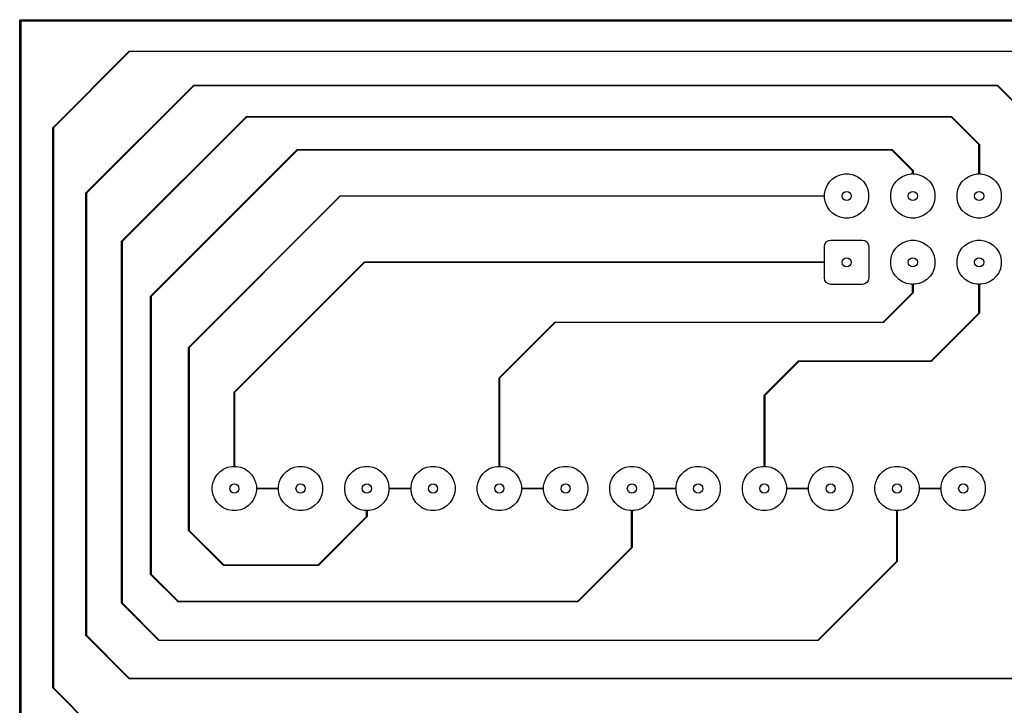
# Model space of a CAD drawing. Extents: x 122.6 to 194.2, y -146.1 to -73.8.
# Tile 10 of 11: x 122.6 to 160.3, y -100 to -73.8. Entities that reach past the tile are written whole.
import ezdxf

# ---------------------------------------------------------------- set-up
doc = ezdxf.new("R2010")
doc.units = 0
doc.layers.add('BLACK', color=7, linetype='CONTINUOUS')

msp = doc.modelspace()

# ---------------------------------------------------------------- linework, layer by layer
at = {"layer": 'BLACK', "linetype": 'CONTINUOUS'}
for p, q in [((122.58, -73.78), (122.581903, -73.770433)), ((122.58, -146.1), (122.58, -73.78)), ((122.581903, -73.770433), (122.595433, -73.756903)), ((122.595433, -73.756903), (122.605, -73.755)), ((122.605, -73.755), (194.155, -73.755)), ((122.63, -73.805), (122.63, -146.075)), ((194.13, -73.805), (122.63, -73.805)), ((123.857929, -77.882929), (126.777929, -74.962929)), ((126.789142, -74.98), (123.875, -77.894142)), ((126.777929, -74.962929), (126.781173, -74.960761)), ((126.781173, -74.960761), (126.785, -74.96)), ((126.785, -74.96), (160.745, -74.96)), ((160.740858, -74.98), (126.789142, -74.98)), ((125.117929, -80.392929), (129.237929, -76.272929)), ((129.249142, -76.29), (125.135, -80.404142)), ((129.237929, -76.272929), (129.241173, -76.270761)), ((129.241173, -76.270761), (129.245, -76.27)), ((129.245, -76.27), (160.065, -76.27)), ((160.060858, -76.29), (129.249142, -76.29)), ((161.885, -78.114142), (160.060858, -76.29)), ((160.065, -76.27), (160.068827, -76.270761)), ((160.068827, -76.270761), (160.072071, -76.272929)), ((160.072071, -76.272929), (161.902071, -78.102929)), ((126.487929, -82.242929), (131.257929, -77.472929)), ((131.269142, -77.49), (126.505, -82.254142)), ((131.257929, -77.472929), (131.261173, -77.470761)), ((131.261173, -77.470761), (131.265, -77.47)), ((131.265, -77.47), (158.305, -77.47)), ((158.300858, -77.49), (131.269142, -77.49)), ((159.345, -78.534142), (158.300858, -77.49)), ((158.305, -77.47), (158.308827, -77.470761)), ((158.308827, -77.470761), (158.312071, -77.472929)), ((158.312071, -77.472929), (159.362071, -78.522929)), ((123.855, -77.89), (123.855761, -77.886173)), ((123.855, -99.37), (123.855, -77.89)), ((123.855761, -77.886173), (123.857929, -77.882929)), ((123.875, -77.894142), (123.875, -99.365858)), ((127.597929, -84.352929), (133.217929, -78.732929)), ((133.229142, -78.75), (127.615, -84.364142)), ((133.217929, -78.732929), (133.221173, -78.730761)), ((133.221173, -78.730761), (133.225, -78.73)), ((133.225, -78.73), (156.015, -78.73)), ((156.010858, -78.75), (133.229142, -78.75)), ((156.805, -79.544142), (156.010858, -78.75)), ((156.015, -78.73), (156.018827, -78.730761)), ((156.018827, -78.730761), (156.022071, -78.732929)), ((156.022071, -78.732929), (156.822071, -79.532929)), ((159.345, -79.664093), (159.345, -78.534142)), ((159.362071, -78.522929), (159.364239, -78.526173)), ((159.364239, -78.526173), (159.365, -78.53)), ((159.365, -78.53), (159.365, -79.664093)), ((156.805, -79.664093), (156.805, -79.544142)), ((156.822071, -79.532929), (156.824239, -79.536173)), ((156.824239, -79.536173), (156.825, -79.54)), ((156.825, -79.54), (156.825, -79.664093)), ((153.525367, -80.109313), (153.617941, -79.970766)), ((153.617941, -79.970766), (153.735766, -79.852941)), ((153.735766, -79.852941), (153.874313, -79.760367)), ((153.874313, -79.760367), (154.028258, -79.696601)), ((154.028258, -79.696601), (154.191685, -79.664093)), ((154.191685, -79.664093), (154.358315, -79.664093)), ((154.358315, -79.664093), (154.521742, -79.696601)), ((154.521742, -79.696601), (154.675687, -79.760367)), ((154.675687, -79.760367), (154.814234, -79.852941)), ((154.814234, -79.852941), (154.932059, -79.970766)), ((154.932059, -79.970766), (155.024633, -80.109313)), ((156.065367, -80.109313), (156.157941, -79.970766)), ((156.157941, -79.970766), (156.275766, -79.852941)), ((156.275766, -79.852941), (156.414313, -79.760367)), ((156.414313, -79.760367), (156.568258, -79.696601)), ((156.568258, -79.696601), (156.731685, -79.664093)), ((156.731685, -79.664093), (156.805, -79.664093)), ((156.825, -79.664093), (156.898315, -79.664093)), ((156.898315, -79.664093), (157.061742, -79.696601)), ((157.061742, -79.696601), (157.215687, -79.760367)), ((157.215687, -79.760367), (157.354234, -79.852941)), ((157.354234, -79.852941), (157.472059, -79.970766)), ((157.472059, -79.970766), (157.564633, -80.109313)), ((158.605367, -80.109313), (158.697941, -79.970766)), ((158.697941, -79.970766), (158.815766, -79.852941)), ((158.815766, -79.852941), (158.954313, -79.760367)), ((158.954313, -79.760367), (159.108258, -79.696601)), ((159.108258, -79.696601), (159.271685, -79.664093)), ((159.271685, -79.664093), (159.345, -79.664093)), ((159.365, -79.664093), (159.438315, -79.664093)), ((159.438315, -79.664093), (159.601742, -79.696601)), ((159.601742, -79.696601), (159.755687, -79.760367)), ((159.755687, -79.760367), (159.894234, -79.852941)), ((159.894234, -79.852941), (160.012059, -79.970766)), ((160.012059, -79.970766), (160.104633, -80.109313)), ((153.429093, -80.426685), (153.461601, -80.263258)), ((153.461601, -80.263258), (153.525367, -80.109313)), ((155.024633, -80.109313), (155.088399, -80.263258)), ((155.088399, -80.263258), (155.120907, -80.426685)), ((155.969093, -80.426685), (156.001601, -80.263258)), ((156.001601, -80.263258), (156.065367, -80.109313)), ((157.564633, -80.109313), (157.628399, -80.263258)), ((157.628399, -80.263258), (157.660907, -80.426685)), ((158.509093, -80.426685), (158.541601, -80.263258)), ((158.541601, -80.263258), (158.605367, -80.109313)), ((160.104633, -80.109313), (160.168399, -80.263258)), ((160.168399, -80.263258), (160.200907, -80.426685)), ((125.115, -80.4), (125.115761, -80.396173)), ((125.115, -97.35), (125.115, -80.4)), ((125.115761, -80.396173), (125.117929, -80.392929)), ((125.135, -80.404142), (125.135, -97.345858)), ((129.057929, -86.302929), (134.857929, -80.502929)), ((134.869142, -80.52), (129.075, -86.314142)), ((134.857929, -80.502929), (134.861173, -80.500761)), ((134.861173, -80.500761), (134.865, -80.5)), ((134.865, -80.5), (153.429093, -80.5)), ((153.429093, -80.52), (134.869142, -80.52)), ((153.429093, -80.5), (153.429093, -80.426685)), ((153.429093, -80.593315), (153.429093, -80.52)), ((153.461601, -80.756742), (153.429093, -80.593315)), ((153.525367, -80.910687), (153.461601, -80.756742)), ((155.088399, -80.756742), (155.024633, -80.910687)), ((155.120907, -80.593315), (155.088399, -80.756742)), ((155.120907, -80.426685), (155.120907, -80.593315)), ((155.969093, -80.593315), (155.969093, -80.426685)), ((156.001601, -80.756742), (155.969093, -80.593315)), ((156.065367, -80.910687), (156.001601, -80.756742)), ((157.628399, -80.756742), (157.564633, -80.910687)), ((157.660907, -80.593315), (157.628399, -80.756742)), ((157.660907, -80.426685), (157.660907, -80.593315)), ((158.509093, -80.593315), (158.509093, -80.426685)), ((158.541601, -80.756742), (158.509093, -80.593315)), ((158.605367, -80.910687), (158.541601, -80.756742)), ((160.168399, -80.756742), (160.104633, -80.910687)), ((160.200907, -80.593315), (160.168399, -80.756742)), ((160.200907, -80.426685), (160.200907, -80.593315)), ((153.617941, -81.049234), (153.525367, -80.910687)), ((153.735766, -81.167059), (153.617941, -81.049234)), ((154.932059, -81.049234), (154.814234, -81.167059)), ((155.024633, -80.910687), (154.932059, -81.049234)), ((156.157941, -81.049234), (156.065367, -80.910687)), ((156.275766, -81.167059), (156.157941, -81.049234)), ((157.472059, -81.049234), (157.354234, -81.167059)), ((157.564633, -80.910687), (157.472059, -81.049234)), ((158.697941, -81.049234), (158.605367, -80.910687)), ((158.815766, -81.167059), (158.697941, -81.049234)), ((160.012059, -81.049234), (159.894234, -81.167059)), ((160.104633, -80.910687), (160.012059, -81.049234)), ((153.874313, -81.259633), (153.735766, -81.167059)), ((154.028258, -81.323399), (153.874313, -81.259633)), ((154.191685, -81.355907), (154.028258, -81.323399)), ((154.358315, -81.355907), (154.191685, -81.355907)), ((154.521742, -81.323399), (154.358315, -81.355907)), ((154.675687, -81.259633), (154.521742, -81.323399)), ((154.814234, -81.167059), (154.675687, -81.259633)), ((156.414313, -81.259633), (156.275766, -81.167059)), ((156.568258, -81.323399), (156.414313, -81.259633)), ((156.731685, -81.355907), (156.568258, -81.323399)), ((156.898315, -81.355907), (156.731685, -81.355907)), ((157.061742, -81.323399), (156.898315, -81.355907)), ((157.215687, -81.259633), (157.061742, -81.323399)), ((157.354234, -81.167059), (157.215687, -81.259633)), ((158.954313, -81.259633), (158.815766, -81.167059)), ((159.108258, -81.323399), (158.954313, -81.259633)), ((159.271685, -81.355907), (159.108258, -81.323399)), ((159.438315, -81.355907), (159.271685, -81.355907)), ((159.601742, -81.323399), (159.438315, -81.355907)), ((159.755687, -81.259633), (159.601742, -81.323399)), ((159.894234, -81.167059), (159.755687, -81.259633)), ((126.485, -82.25), (126.485761, -82.246173)), ((126.485, -96.11), (126.485, -82.25)), ((126.485761, -82.246173), (126.487929, -82.242929)), ((126.505, -82.254142), (126.505, -96.105858)), ((153.498223, -82.273223), (153.579329, -82.21903)), ((153.579329, -82.21903), (153.675, -82.2)), ((153.675, -82.2), (154.875, -82.2)), ((154.875, -82.2), (154.970671, -82.21903)), ((154.970671, -82.21903), (155.051777, -82.273223)), ((156.414313, -82.300367), (156.568258, -82.236601)), ((156.568258, -82.236601), (156.731685, -82.204093)), ((156.731685, -82.204093), (156.898315, -82.204093)), ((156.898315, -82.204093), (157.061742, -82.236601)), ((157.061742, -82.236601), (157.215687, -82.300367)), ((158.954313, -82.300367), (159.108258, -82.236601)), ((159.108258, -82.236601), (159.271685, -82.204093)), ((159.271685, -82.204093), (159.438315, -82.204093)), ((159.438315, -82.204093), (159.601742, -82.236601)), ((159.601742, -82.236601), (159.755687, -82.300367)), ((153.425, -82.45), (153.44403, -82.354329)), ((153.425, -83.04), (153.425, -82.45)), ((153.44403, -82.354329), (153.498223, -82.273223)), ((155.051777, -82.273223), (155.10597, -82.354329)), ((155.10597, -82.354329), (155.125, -82.45)), ((155.125, -82.45), (155.125, -83.65)), ((156.001601, -82.803258), (156.065367, -82.649313)), ((156.065367, -82.649313), (156.157941, -82.510766)), ((156.157941, -82.510766), (156.275766, -82.392941)), ((156.275766, -82.392941), (156.414313, -82.300367)), ((157.215687, -82.300367), (157.354234, -82.392941)), ((157.354234, -82.392941), (157.472059, -82.510766)), ((157.472059, -82.510766), (157.564633, -82.649313)), ((157.564633, -82.649313), (157.628399, -82.803258)), ((158.541601, -82.803258), (158.605367, -82.649313)), ((158.605367, -82.649313), (158.697941, -82.510766)), ((158.697941, -82.510766), (158.815766, -82.392941)), ((158.815766, -82.392941), (158.954313, -82.300367)), ((159.755687, -82.300367), (159.894234, -82.392941)), ((159.894234, -82.392941), (160.012059, -82.510766)), ((160.012059, -82.510766), (160.104633, -82.649313)), ((160.104633, -82.649313), (160.168399, -82.803258)), ((155.969093, -82.966685), (156.001601, -82.803258)), ((155.969093, -83.133315), (155.969093, -82.966685)), ((157.628399, -82.803258), (157.660907, -82.966685)), ((157.660907, -82.966685), (157.660907, -83.133315)), ((158.509093, -82.966685), (158.541601, -82.803258)), ((158.509093, -83.133315), (158.509093, -82.966685)), ((160.168399, -82.803258), (160.200907, -82.966685)), ((160.200907, -82.966685), (160.200907, -83.133315)), ((130.797929, -88.032929), (135.787929, -83.042929)), ((135.799142, -83.06), (130.815, -88.044142)), ((135.787929, -83.042929), (135.791173, -83.040761)), ((135.791173, -83.040761), (135.795, -83.04)), ((135.795, -83.04), (153.425, -83.04)), ((153.425, -83.06), (135.799142, -83.06)), ((153.425, -83.65), (153.425, -83.06)), ((156.001601, -83.296742), (155.969093, -83.133315)), ((156.065367, -83.450687), (156.001601, -83.296742)), ((157.628399, -83.296742), (157.564633, -83.450687)), ((157.660907, -83.133315), (157.628399, -83.296742)), ((158.541601, -83.296742), (158.509093, -83.133315)), ((158.605367, -83.450687), (158.541601, -83.296742)), ((160.168399, -83.296742), (160.104633, -83.450687)), ((160.200907, -83.133315), (160.168399, -83.296742)), ((153.44403, -83.745671), (153.425, -83.65)), ((153.498223, -83.826777), (153.44403, -83.745671)), ((155.10597, -83.745671), (155.051777, -83.826777)), ((155.125, -83.65), (155.10597, -83.745671)), ((156.157941, -83.589234), (156.065367, -83.450687)), ((156.275766, -83.707059), (156.157941, -83.589234)), ((156.414313, -83.799633), (156.275766, -83.707059)), ((157.354234, -83.707059), (157.215687, -83.799633)), ((157.472059, -83.589234), (157.354234, -83.707059)), ((157.564633, -83.450687), (157.472059, -83.589234)), ((158.697941, -83.589234), (158.605367, -83.450687)), ((158.815766, -83.707059), (158.697941, -83.589234)), ((158.954313, -83.799633), (158.815766, -83.707059)), ((159.894234, -83.707059), (159.755687, -83.799633)), ((160.012059, -83.589234), (159.894234, -83.707059)), ((160.104633, -83.450687), (160.012059, -83.589234)), ((153.579329, -83.88097), (153.498223, -83.826777)), ((153.675, -83.9), (153.579329, -83.88097)), ((154.875, -83.9), (153.675, -83.9)), ((154.970671, -83.88097), (154.875, -83.9)), ((155.051777, -83.826777), (154.970671, -83.88097)), ((156.568258, -83.863399), (156.414313, -83.799633)), ((156.731685, -83.895907), (156.568258, -83.863399)), ((156.805, -83.895907), (156.731685, -83.895907)), ((156.805, -84.215858), (156.805, -83.895907)), ((156.898315, -83.895907), (156.825, -83.895907)), ((156.825, -83.895907), (156.825, -84.22)), ((157.061742, -83.863399), (156.898315, -83.895907)), ((157.215687, -83.799633), (157.061742, -83.863399)), ((159.108258, -83.863399), (158.954313, -83.799633)), ((159.271685, -83.895907), (159.108258, -83.863399)), ((159.345, -83.895907), (159.271685, -83.895907)), ((159.345, -85.005858), (159.345, -83.895907)), ((159.438315, -83.895907), (159.365, -83.895907)), ((159.365, -83.895907), (159.365, -85.01)), ((159.601742, -83.863399), (159.438315, -83.895907)), ((159.755687, -83.799633), (159.601742, -83.863399)), ((127.595, -84.36), (127.595761, -84.356173)), ((127.595, -95.01), (127.595, -84.36)), ((127.595761, -84.356173), (127.597929, -84.352929)), ((127.615, -84.364142), (127.615, -95.005858)), ((155.680858, -85.34), (156.805, -84.215858)), ((156.822071, -84.227071), (155.692071, -85.357071)), ((156.824239, -84.223827), (156.822071, -84.227071)), ((156.825, -84.22), (156.824239, -84.223827)), ((157.520858, -86.83), (159.345, -85.005858)), ((159.362071, -85.017071), (157.532071, -86.847071)), ((159.364239, -85.013827), (159.362071, -85.017071)), ((159.365, -85.01), (159.364239, -85.013827)), ((140.957929, -87.482929), (143.097929, -85.342929)), ((143.109142, -85.36), (140.975, -87.494142)), ((143.097929, -85.342929), (143.101173, -85.340761)), ((143.101173, -85.340761), (143.105, -85.34)), ((143.105, -85.34), (155.680858, -85.34)), ((155.685, -85.36), (143.109142, -85.36)), ((155.688827, -85.359239), (155.685, -85.36)), ((155.692071, -85.357071), (155.688827, -85.359239)), ((129.055, -86.31), (129.055761, -86.306173)), ((129.055, -93.33), (129.055, -86.31)), ((129.055761, -86.306173), (129.057929, -86.302929)), ((129.075, -86.314142), (129.075, -93.325858)), ((151.117929, -88.142929), (152.427929, -86.832929)), ((152.439142, -86.85), (151.135, -88.154142)), ((152.427929, -86.832929), (152.431173, -86.830761)), ((152.431173, -86.830761), (152.435, -86.83)), ((152.435, -86.83), (157.520858, -86.83)), ((157.525, -86.85), (152.439142, -86.85)), ((157.528827, -86.849239), (157.525, -86.85)), ((157.532071, -86.847071), (157.528827, -86.849239)), ((140.955, -87.49), (140.955761, -87.486173)), ((140.955, -90.874093), (140.955, -87.49)), ((140.955761, -87.486173), (140.957929, -87.482929)), ((140.975, -87.494142), (140.975, -90.874093)), ((130.795, -88.04), (130.795761, -88.036173)), ((130.795, -90.874093), (130.795, -88.04)), ((130.795761, -88.036173), (130.797929, -88.032929)), ((130.815, -88.044142), (130.815, -90.874093)), ((151.115, -88.15), (151.115761, -88.146173)), ((151.115, -90.874093), (151.115, -88.15)), ((151.115761, -88.146173), (151.117929, -88.142929)), ((151.135, -88.154142), (151.135, -90.874093)), ((130.404313, -90.970367), (130.558258, -90.906601)), ((130.558258, -90.906601), (130.721685, -90.874093)), ((130.721685, -90.874093), (130.795, -90.874093)), ((130.815, -90.874093), (130.888315, -90.874093)), ((130.888315, -90.874093), (131.051742, -90.906601)), ((131.051742, -90.906601), (131.205687, -90.970367)), ((132.944313, -90.970367), (133.098258, -90.906601)), ((133.098258, -90.906601), (133.261685, -90.874093)), ((133.261685, -90.874093), (133.428315, -90.874093)), ((133.428315, -90.874093), (133.591742, -90.906601)), ((133.591742, -90.906601), (133.745687, -90.970367)), ((135.484313, -90.970367), (135.638258, -90.906601)), ((135.638258, -90.906601), (135.801685, -90.874093)), ((135.801685, -90.874093), (135.968315, -90.874093)), ((135.968315, -90.874093), (136.131742, -90.906601)), ((136.131742, -90.906601), (136.285687, -90.970367)), ((138.024313, -90.970367), (138.178258, -90.906601)), ((138.178258, -90.906601), (138.341685, -90.874093)), ((138.341685, -90.874093), (138.508315, -90.874093)), ((138.508315, -90.874093), (138.671742, -90.906601)), ((138.671742, -90.906601), (138.825687, -90.970367)), ((140.564313, -90.970367), (140.718258, -90.906601)), ((140.718258, -90.906601), (140.881685, -90.874093)), ((140.881685, -90.874093), (140.955, -90.874093)), ((140.975, -90.874093), (141.048315, -90.874093)), ((141.048315, -90.874093), (141.211742, -90.906601)), ((141.211742, -90.906601), (141.365687, -90.970367)), ((143.104313, -90.970367), (143.258258, -90.906601)), ((143.258258, -90.906601), (143.421685, -90.874093)), ((143.421685, -90.874093), (143.588315, -90.874093)), ((143.588315, -90.874093), (143.751742, -90.906601)), ((143.751742, -90.906601), (143.905687, -90.970367)), ((145.644313, -90.970367), (145.798258, -90.906601)), ((145.798258, -90.906601), (145.961685, -90.874093)), ((145.961685, -90.874093), (146.128315, -90.874093)), ((146.128315, -90.874093), (146.291742, -90.906601)), ((146.291742, -90.906601), (146.445687, -90.970367)), ((148.184313, -90.970367), (148.338258, -90.906601)), ((148.338258, -90.906601), (148.501685, -90.874093)), ((148.501685, -90.874093), (148.668315, -90.874093)), ((148.668315, -90.874093), (148.831742, -90.906601)), ((148.831742, -90.906601), (148.985687, -90.970367)), ((150.724313, -90.970367), (150.878258, -90.906601)), ((150.878258, -90.906601), (151.041685, -90.874093)), ((151.041685, -90.874093), (151.115, -90.874093)), ((151.135, -90.874093), (151.208315, -90.874093)), ((151.208315, -90.874093), (151.371742, -90.906601)), ((151.371742, -90.906601), (151.525687, -90.970367)), ((153.264313, -90.970367), (153.418258, -90.906601)), ((153.418258, -90.906601), (153.581685, -90.874093)), ((153.581685, -90.874093), (153.748315, -90.874093)), ((153.748315, -90.874093), (153.911742, -90.906601)), ((153.911742, -90.906601), (154.065687, -90.970367)), ((155.804313, -90.970367), (155.958258, -90.906601)), ((155.958258, -90.906601), (156.121685, -90.874093)), ((156.121685, -90.874093), (156.288315, -90.874093)), ((156.288315, -90.874093), (156.451742, -90.906601)), ((156.451742, -90.906601), (156.605687, -90.970367)), ((158.344313, -90.970367), (158.498258, -90.906601)), ((158.498258, -90.906601), (158.661685, -90.874093)), ((158.661685, -90.874093), (158.828315, -90.874093)), ((158.828315, -90.874093), (158.991742, -90.906601)), ((158.991742, -90.906601), (159.145687, -90.970367)), ((129.991601, -91.473258), (130.055367, -91.319313)), ((130.055367, -91.319313), (130.147941, -91.180766)), ((130.147941, -91.180766), (130.265766, -91.062941)), ((130.265766, -91.062941), (130.404313, -90.970367)), ((131.205687, -90.970367), (131.344234, -91.062941)), ((131.344234, -91.062941), (131.462059, -91.180766)), ((131.462059, -91.180766), (131.554633, -91.319313)), ((131.554633, -91.319313), (131.618399, -91.473258)), ((132.531601, -91.473258), (132.595367, -91.319313)), ((132.595367, -91.319313), (132.687941, -91.180766)), ((132.687941, -91.180766), (132.805766, -91.062941)), ((132.805766, -91.062941), (132.944313, -90.970367)), ((133.745687, -90.970367), (133.884234, -91.062941)), ((133.884234, -91.062941), (134.002059, -91.180766)), ((134.002059, -91.180766), (134.094633, -91.319313)), ((134.094633, -91.319313), (134.158399, -91.473258)), ((135.071601, -91.473258), (135.135367, -91.319313)), ((135.135367, -91.319313), (135.227941, -91.180766)), ((135.227941, -91.180766), (135.345766, -91.062941)), ((135.345766, -91.062941), (135.484313, -90.970367)), ((136.285687, -90.970367), (136.424234, -91.062941)), ((136.424234, -91.062941), (136.542059, -91.180766)), ((136.542059, -91.180766), (136.634633, -91.319313)), ((136.634633, -91.319313), (136.698399, -91.473258)), ((137.611601, -91.473258), (137.675367, -91.319313)), ((137.675367, -91.319313), (137.767941, -91.180766)), ((137.767941, -91.180766), (137.885766, -91.062941)), ((137.885766, -91.062941), (138.024313, -90.970367)), ((138.825687, -90.970367), (138.964234, -91.062941)), ((138.964234, -91.062941), (139.082059, -91.180766)), ((139.082059, -91.180766), (139.174633, -91.319313)), ((139.174633, -91.319313), (139.238399, -91.473258)), ((140.151601, -91.473258), (140.215367, -91.319313)), ((140.215367, -91.319313), (140.307941, -91.180766)), ((140.307941, -91.180766), (140.425766, -91.062941)), ((140.425766, -91.062941), (140.564313, -90.970367)), ((141.365687, -90.970367), (141.504234, -91.062941)), ((141.504234, -91.062941), (141.622059, -91.180766)), ((141.622059, -91.180766), (141.714633, -91.319313)), ((141.714633, -91.319313), (141.778399, -91.473258)), ((142.691601, -91.473258), (142.755367, -91.319313)), ((142.755367, -91.319313), (142.847941, -91.180766)), ((142.847941, -91.180766), (142.965766, -91.062941)), ((142.965766, -91.062941), (143.104313, -90.970367)), ((143.905687, -90.970367), (144.044234, -91.062941)), ((144.044234, -91.062941), (144.162059, -91.180766)), ((144.162059, -91.180766), (144.254633, -91.319313)), ((144.254633, -91.319313), (144.318399, -91.473258)), ((145.231601, -91.473258), (145.295367, -91.319313)), ((145.295367, -91.319313), (145.387941, -91.180766)), ((145.387941, -91.180766), (145.505766, -91.062941)), ((145.505766, -91.062941), (145.644313, -90.970367)), ((146.445687, -90.970367), (146.584234, -91.062941)), ((146.584234, -91.062941), (146.702059, -91.180766)), ((146.702059, -91.180766), (146.794633, -91.319313)), ((146.794633, -91.319313), (146.858399, -91.473258)), ((147.771601, -91.473258), (147.835367, -91.319313)), ((147.835367, -91.319313), (147.927941, -91.180766)), ((147.927941, -91.180766), (148.045766, -91.062941)), ((148.045766, -91.062941), (148.184313, -90.970367)), ((148.985687, -90.970367), (149.124234, -91.062941)), ((149.124234, -91.062941), (149.242059, -91.180766)), ((149.242059, -91.180766), (149.334633, -91.319313)), ((149.334633, -91.319313), (149.398399, -91.473258)), ((150.311601, -91.473258), (150.375367, -91.319313)), ((150.375367, -91.319313), (150.467941, -91.180766)), ((150.467941, -91.180766), (150.585766, -91.062941)), ((150.585766, -91.062941), (150.724313, -90.970367)), ((151.525687, -90.970367), (151.664234, -91.062941)), ((151.664234, -91.062941), (151.782059, -91.180766)), ((151.782059, -91.180766), (151.874633, -91.319313)), ((151.874633, -91.319313), (151.938399, -91.473258)), ((152.851601, -91.473258), (152.915367, -91.319313)), ((152.915367, -91.319313), (153.007941, -91.180766)), ((153.007941, -91.180766), (153.125766, -91.062941)), ((153.125766, -91.062941), (153.264313, -90.970367)), ((154.065687, -90.970367), (154.204234, -91.062941)), ((154.204234, -91.062941), (154.322059, -91.180766)), ((154.322059, -91.180766), (154.414633, -91.319313)), ((154.414633, -91.319313), (154.478399, -91.473258)), ((155.391601, -91.473258), (155.455367, -91.319313)), ((155.455367, -91.319313), (155.547941, -91.180766)), ((155.547941, -91.180766), (155.665766, -91.062941)), ((155.665766, -91.062941), (155.804313, -90.970367)), ((156.605687, -90.970367), (156.744234, -91.062941)), ((156.744234, -91.062941), (156.862059, -91.180766)), ((156.862059, -91.180766), (156.954633, -91.319313)), ((156.954633, -91.319313), (157.018399, -91.473258)), ((157.931601, -91.473258), (157.995367, -91.319313)), ((157.995367, -91.319313), (158.087941, -91.180766)), ((158.087941, -91.180766), (158.205766, -91.062941)), ((158.205766, -91.062941), (158.344313, -90.970367)), ((159.145687, -90.970367), (159.284234, -91.062941)), ((159.284234, -91.062941), (159.402059, -91.180766)), ((159.402059, -91.180766), (159.494633, -91.319313)), ((159.494633, -91.319313), (159.558399, -91.473258)), ((129.959093, -91.636685), (129.991601, -91.473258)), ((129.959093, -91.803315), (129.959093, -91.636685)), ((131.618399, -91.473258), (131.650907, -91.636685)), ((131.650907, -91.636685), (131.650907, -91.71)), ((132.499093, -91.636685), (132.531601, -91.473258)), ((132.499093, -91.71), (132.499093, -91.636685)), ((134.158399, -91.473258), (134.190907, -91.636685)), ((134.190907, -91.636685), (134.190907, -91.803315)), ((135.039093, -91.636685), (135.071601, -91.473258)), ((135.039093, -91.803315), (135.039093, -91.636685)), ((136.698399, -91.473258), (136.730907, -91.636685)), ((136.730907, -91.636685), (136.730907, -91.71)), ((137.579093, -91.636685), (137.611601, -91.473258)), ((137.579093, -91.71), (137.579093, -91.636685)), ((139.238399, -91.473258), (139.270907, -91.636685)), ((139.270907, -91.636685), (139.270907, -91.803315)), ((140.119093, -91.636685), (140.151601, -91.473258)), ((140.119093, -91.803315), (140.119093, -91.636685)), ((141.778399, -91.473258), (141.810907, -91.636685)), ((141.810907, -91.636685), (141.810907, -91.71)), ((142.659093, -91.636685), (142.691601, -91.473258)), ((142.659093, -91.71), (142.659093, -91.636685)), ((144.318399, -91.473258), (144.350907, -91.636685)), ((144.350907, -91.636685), (144.350907, -91.803315)), ((145.199093, -91.636685), (145.231601, -91.473258)), ((145.199093, -91.803315), (145.199093, -91.636685)), ((146.858399, -91.473258), (146.890907, -91.636685)), ((146.890907, -91.636685), (146.890907, -91.71)), ((147.739093, -91.636685), (147.771601, -91.473258)), ((147.739093, -91.71), (147.739093, -91.636685)), ((149.398399, -91.473258), (149.430907, -91.636685)), ((149.430907, -91.636685), (149.430907, -91.803315)), ((150.279093, -91.636685), (150.311601, -91.473258)), ((150.279093, -91.803315), (150.279093, -91.636685)), ((151.938399, -91.473258), (151.970907, -91.636685)), ((151.970907, -91.636685), (151.970907, -91.71)), ((152.819093, -91.636685), (152.851601, -91.473258)), ((152.819093, -91.71), (152.819093, -91.636685)), ((154.478399, -91.473258), (154.510907, -91.636685)), ((154.510907, -91.636685), (154.510907, -91.803315)), ((155.359093, -91.636685), (155.391601, -91.473258)), ((155.359093, -91.803315), (155.359093, -91.636685)), ((157.018399, -91.473258), (157.050907, -91.636685)), ((157.050907, -91.636685), (157.050907, -91.71)), ((157.899093, -91.636685), (157.931601, -91.473258)), ((157.899093, -91.71), (157.899093, -91.636685)), ((159.558399, -91.473258), (159.590907, -91.636685)), ((159.590907, -91.636685), (159.590907, -91.803315)), ((129.991601, -91.966742), (129.959093, -91.803315)), ((130.055367, -92.120687), (129.991601, -91.966742)), ((131.618399, -91.966742), (131.554633, -92.120687)), ((131.650907, -91.803315), (131.618399, -91.966742)), ((131.650907, -91.71), (132.499093, -91.71)), ((132.499093, -91.73), (131.650907, -91.73)), ((131.650907, -91.73), (131.650907, -91.803315)), ((132.499093, -91.803315), (132.499093, -91.73)), ((132.531601, -91.966742), (132.499093, -91.803315)), ((132.595367, -92.120687), (132.531601, -91.966742)), ((134.158399, -91.966742), (134.094633, -92.120687)), ((134.190907, -91.803315), (134.158399, -91.966742)), ((135.071601, -91.966742), (135.039093, -91.803315)), ((135.135367, -92.120687), (135.071601, -91.966742)), ((136.698399, -91.966742), (136.634633, -92.120687)), ((136.730907, -91.803315), (136.698399, -91.966742)), ((136.730907, -91.71), (137.579093, -91.71)), ((137.579093, -91.73), (136.730907, -91.73)), ((136.730907, -91.73), (136.730907, -91.803315)), ((137.579093, -91.803315), (137.579093, -91.73)), ((137.611601, -91.966742), (137.579093, -91.803315)), ((137.675367, -92.120687), (137.611601, -91.966742)), ((139.238399, -91.966742), (139.174633, -92.120687)), ((139.270907, -91.803315), (139.238399, -91.966742)), ((140.151601, -91.966742), (140.119093, -91.803315)), ((140.215367, -92.120687), (140.151601, -91.966742)), ((141.778399, -91.966742), (141.714633, -92.120687)), ((141.810907, -91.803315), (141.778399, -91.966742)), ((141.810907, -91.71), (142.659093, -91.71)), ((142.659093, -91.73), (141.810907, -91.73)), ((141.810907, -91.73), (141.810907, -91.803315)), ((142.659093, -91.803315), (142.659093, -91.73)), ((142.691601, -91.966742), (142.659093, -91.803315)), ((142.755367, -92.120687), (142.691601, -91.966742)), ((144.318399, -91.966742), (144.254633, -92.120687)), ((144.350907, -91.803315), (144.318399, -91.966742)), ((145.231601, -91.966742), (145.199093, -91.803315)), ((145.295367, -92.120687), (145.231601, -91.966742)), ((146.858399, -91.966742), (146.794633, -92.120687)), ((146.890907, -91.803315), (146.858399, -91.966742)), ((146.890907, -91.71), (147.739093, -91.71)), ((147.739093, -91.73), (146.890907, -91.73)), ((146.890907, -91.73), (146.890907, -91.803315)), ((147.739093, -91.803315), (147.739093, -91.73)), ((147.771601, -91.966742), (147.739093, -91.803315)), ((147.835367, -92.120687), (147.771601, -91.966742)), ((149.398399, -91.966742), (149.334633, -92.120687)), ((149.430907, -91.803315), (149.398399, -91.966742)), ((150.311601, -91.966742), (150.279093, -91.803315)), ((150.375367, -92.120687), (150.311601, -91.966742)), ((151.938399, -91.966742), (151.874633, -92.120687)), ((151.970907, -91.803315), (151.938399, -91.966742)), ((151.970907, -91.71), (152.819093, -91.71)), ((152.819093, -91.73), (151.970907, -91.73)), ((151.970907, -91.73), (151.970907, -91.803315)), ((152.819093, -91.803315), (152.819093, -91.73)), ((152.851601, -91.966742), (152.819093, -91.803315)), ((152.915367, -92.120687), (152.851601, -91.966742)), ((154.478399, -91.966742), (154.414633, -92.120687)), ((154.510907, -91.803315), (154.478399, -91.966742)), ((155.391601, -91.966742), (155.359093, -91.803315)), ((155.455367, -92.120687), (155.391601, -91.966742)), ((157.018399, -91.966742), (156.954633, -92.120687)), ((157.050907, -91.803315), (157.018399, -91.966742)), ((157.050907, -91.71), (157.899093, -91.71)), ((157.899093, -91.73), (157.050907, -91.73)), ((157.050907, -91.73), (157.050907, -91.803315)), ((157.899093, -91.803315), (157.899093, -91.73)), ((157.931601, -91.966742), (157.899093, -91.803315)), ((157.995367, -92.120687), (157.931601, -91.966742)), ((159.558399, -91.966742), (159.494633, -92.120687)), ((159.590907, -91.803315), (159.558399, -91.966742)), ((130.147941, -92.259234), (130.055367, -92.120687)), ((130.265766, -92.377059), (130.147941, -92.259234)), ((130.404313, -92.469633), (130.265766, -92.377059)), ((131.344234, -92.377059), (131.205687, -92.469633)), ((131.462059, -92.259234), (131.344234, -92.377059)), ((131.554633, -92.120687), (131.462059, -92.259234)), ((132.687941, -92.259234), (132.595367, -92.120687)), ((132.805766, -92.377059), (132.687941, -92.259234)), ((132.944313, -92.469633), (132.805766, -92.377059)), ((133.884234, -92.377059), (133.745687, -92.469633)), ((134.002059, -92.259234), (133.884234, -92.377059)), ((134.094633, -92.120687), (134.002059, -92.259234)), ((135.227941, -92.259234), (135.135367, -92.120687)), ((135.345766, -92.377059), (135.227941, -92.259234)), ((135.484313, -92.469633), (135.345766, -92.377059)), ((136.424234, -92.377059), (136.285687, -92.469633)), ((136.542059, -92.259234), (136.424234, -92.377059)), ((136.634633, -92.120687), (136.542059, -92.259234)), ((137.767941, -92.259234), (137.675367, -92.120687)), ((137.885766, -92.377059), (137.767941, -92.259234)), ((138.024313, -92.469633), (137.885766, -92.377059)), ((138.964234, -92.377059), (138.825687, -92.469633)), ((139.082059, -92.259234), (138.964234, -92.377059)), ((139.174633, -92.120687), (139.082059, -92.259234)), ((140.307941, -92.259234), (140.215367, -92.120687)), ((140.425766, -92.377059), (140.307941, -92.259234)), ((140.564313, -92.469633), (140.425766, -92.377059)), ((141.504234, -92.377059), (141.365687, -92.469633)), ((141.622059, -92.259234), (141.504234, -92.377059)), ((141.714633, -92.120687), (141.622059, -92.259234)), ((142.847941, -92.259234), (142.755367, -92.120687)), ((142.965766, -92.377059), (142.847941, -92.259234)), ((143.104313, -92.469633), (142.965766, -92.377059)), ((144.044234, -92.377059), (143.905687, -92.469633)), ((144.162059, -92.259234), (144.044234, -92.377059)), ((144.254633, -92.120687), (144.162059, -92.259234)), ((145.387941, -92.259234), (145.295367, -92.120687)), ((145.505766, -92.377059), (145.387941, -92.259234)), ((145.644313, -92.469633), (145.505766, -92.377059)), ((146.584234, -92.377059), (146.445687, -92.469633)), ((146.702059, -92.259234), (146.584234, -92.377059)), ((146.794633, -92.120687), (146.702059, -92.259234)), ((147.927941, -92.259234), (147.835367, -92.120687)), ((148.045766, -92.377059), (147.927941, -92.259234)), ((148.184313, -92.469633), (148.045766, -92.377059)), ((149.124234, -92.377059), (148.985687, -92.469633)), ((149.242059, -92.259234), (149.124234, -92.377059)), ((149.334633, -92.120687), (149.242059, -92.259234)), ((150.467941, -92.259234), (150.375367, -92.120687)), ((150.585766, -92.377059), (150.467941, -92.259234)), ((150.724313, -92.469633), (150.585766, -92.377059)), ((151.664234, -92.377059), (151.525687, -92.469633)), ((151.782059, -92.259234), (151.664234, -92.377059)), ((151.874633, -92.120687), (151.782059, -92.259234)), ((153.007941, -92.259234), (152.915367, -92.120687)), ((153.125766, -92.377059), (153.007941, -92.259234)), ((153.264313, -92.469633), (153.125766, -92.377059)), ((154.204234, -92.377059), (154.065687, -92.469633)), ((154.322059, -92.259234), (154.204234, -92.377059)), ((154.414633, -92.120687), (154.322059, -92.259234)), ((155.547941, -92.259234), (155.455367, -92.120687)), ((155.665766, -92.377059), (155.547941, -92.259234)), ((155.804313, -92.469633), (155.665766, -92.377059)), ((156.744234, -92.377059), (156.605687, -92.469633)), ((156.862059, -92.259234), (156.744234, -92.377059)), ((156.954633, -92.120687), (156.862059, -92.259234)), ((158.087941, -92.259234), (157.995367, -92.120687)), ((158.205766, -92.377059), (158.087941, -92.259234)), ((158.344313, -92.469633), (158.205766, -92.377059)), ((159.284234, -92.377059), (159.145687, -92.469633)), ((159.402059, -92.259234), (159.284234, -92.377059)), ((159.494633, -92.120687), (159.402059, -92.259234)), ((130.558258, -92.533399), (130.404313, -92.469633)), ((130.721685, -92.565907), (130.558258, -92.533399)), ((130.888315, -92.565907), (130.721685, -92.565907)), ((131.051742, -92.533399), (130.888315, -92.565907)), ((131.205687, -92.469633), (131.051742, -92.533399)), ((133.098258, -92.533399), (132.944313, -92.469633)), ((133.261685, -92.565907), (133.098258, -92.533399)), ((133.428315, -92.565907), (133.261685, -92.565907)), ((133.591742, -92.533399), (133.428315, -92.565907)), ((133.745687, -92.469633), (133.591742, -92.533399)), ((134.020858, -94.65), (135.875, -92.795858)), ((135.892071, -92.807071), (134.032071, -94.667071)), ((135.638258, -92.533399), (135.484313, -92.469633)), ((135.801685, -92.565907), (135.638258, -92.533399)), ((135.875, -92.565907), (135.801685, -92.565907)), ((135.875, -92.795858), (135.875, -92.565907)), ((135.894239, -92.803827), (135.892071, -92.807071)), ((135.895, -92.8), (135.894239, -92.803827)), ((135.968315, -92.565907), (135.895, -92.565907)), ((135.895, -92.565907), (135.895, -92.8)), ((136.131742, -92.533399), (135.968315, -92.565907)), ((136.285687, -92.469633), (136.131742, -92.533399)), ((138.178258, -92.533399), (138.024313, -92.469633)), ((138.341685, -92.565907), (138.178258, -92.533399)), ((138.508315, -92.565907), (138.341685, -92.565907)), ((138.671742, -92.533399), (138.508315, -92.565907)), ((138.825687, -92.469633), (138.671742, -92.533399)), ((140.718258, -92.533399), (140.564313, -92.469633)), ((140.881685, -92.565907), (140.718258, -92.533399)), ((141.048315, -92.565907), (140.881685, -92.565907)), ((141.211742, -92.533399), (141.048315, -92.565907)), ((141.365687, -92.469633), (141.211742, -92.533399)), ((143.258258, -92.533399), (143.104313, -92.469633)), ((143.421685, -92.565907), (143.258258, -92.533399)), ((143.588315, -92.565907), (143.421685, -92.565907)), ((143.751742, -92.533399), (143.588315, -92.565907)), ((143.905687, -92.469633), (143.751742, -92.533399)), ((145.798258, -92.533399), (145.644313, -92.469633)), ((145.961685, -92.565907), (145.798258, -92.533399)), ((146.035, -92.565907), (145.961685, -92.565907)), ((146.035, -93.975858), (146.035, -92.565907)), ((146.128315, -92.565907), (146.055, -92.565907)), ((146.055, -92.565907), (146.055, -93.98)), ((146.291742, -92.533399), (146.128315, -92.565907)), ((146.445687, -92.469633), (146.291742, -92.533399)), ((148.338258, -92.533399), (148.184313, -92.469633)), ((148.501685, -92.565907), (148.338258, -92.533399)), ((148.668315, -92.565907), (148.501685, -92.565907)), ((148.831742, -92.533399), (148.668315, -92.565907)), ((148.985687, -92.469633), (148.831742, -92.533399)), ((150.878258, -92.533399), (150.724313, -92.469633)), ((151.041685, -92.565907), (150.878258, -92.533399)), ((151.208315, -92.565907), (151.041685, -92.565907)), ((151.371742, -92.533399), (151.208315, -92.565907)), ((151.525687, -92.469633), (151.371742, -92.533399)), ((153.418258, -92.533399), (153.264313, -92.469633)), ((153.581685, -92.565907), (153.418258, -92.533399)), ((153.748315, -92.565907), (153.581685, -92.565907)), ((153.911742, -92.533399), (153.748315, -92.565907)), ((154.065687, -92.469633), (153.911742, -92.533399)), ((155.958258, -92.533399), (155.804313, -92.469633)), ((156.121685, -92.565907), (155.958258, -92.533399)), ((156.195, -92.565907), (156.121685, -92.565907)), ((156.195, -94.505858), (156.195, -92.565907)), ((156.288315, -92.565907), (156.215, -92.565907)), ((156.215, -92.565907), (156.215, -94.51)), ((156.451742, -92.533399), (156.288315, -92.565907)), ((156.605687, -92.469633), (156.451742, -92.533399)), ((158.498258, -92.533399), (158.344313, -92.469633)), ((158.661685, -92.565907), (158.498258, -92.533399)), ((158.828315, -92.565907), (158.661685, -92.565907)), ((158.991742, -92.533399), (158.828315, -92.565907)), ((159.145687, -92.469633), (158.991742, -92.533399)), ((129.055761, -93.333827), (129.055, -93.33)), ((129.057929, -93.337071), (129.055761, -93.333827)), ((130.387929, -94.667071), (129.057929, -93.337071)), ((129.075, -93.325858), (130.399142, -94.65)), ((143.970858, -96.04), (146.035, -93.975858)), ((146.052071, -93.987071), (143.982071, -96.057071)), ((146.054239, -93.983827), (146.052071, -93.987071)), ((146.055, -93.98), (146.054239, -93.983827)), ((130.391173, -94.669239), (130.387929, -94.667071)), ((130.395, -94.67), (130.391173, -94.669239)), ((134.025, -94.67), (130.395, -94.67)), ((130.399142, -94.65), (134.020858, -94.65)), ((134.028827, -94.669239), (134.025, -94.67)), ((134.032071, -94.667071), (134.028827, -94.669239)), ((153.170858, -97.53), (156.195, -94.505858)), ((156.212071, -94.517071), (153.182071, -97.547071)), ((156.214239, -94.513827), (156.212071, -94.517071)), ((156.215, -94.51), (156.214239, -94.513827)), ((127.595761, -95.013827), (127.595, -95.01)), ((127.597929, -95.017071), (127.595761, -95.013827)), ((128.637929, -96.057071), (127.597929, -95.017071)), ((127.615, -95.005858), (128.649142, -96.04)), ((126.485761, -96.113827), (126.485, -96.11)), ((126.487929, -96.117071), (126.485761, -96.113827)), ((127.917929, -97.547071), (126.487929, -96.117071)), ((126.505, -96.105858), (127.929142, -97.53)), ((128.641173, -96.059239), (128.637929, -96.057071)), ((128.645, -96.06), (128.641173, -96.059239)), ((143.975, -96.06), (128.645, -96.06)), ((128.649142, -96.04), (143.970858, -96.04)), ((143.978827, -96.059239), (143.975, -96.06)), ((143.982071, -96.057071), (143.978827, -96.059239)), ((125.115761, -97.353827), (125.115, -97.35)), ((125.117929, -97.357071), (125.115761, -97.353827)), ((126.767929, -99.007071), (125.117929, -97.357071)), ((125.135, -97.345858), (126.779142, -98.99)), ((127.921173, -97.549239), (127.917929, -97.547071)), ((127.925, -97.55), (127.921173, -97.549239)), ((153.175, -97.55), (127.925, -97.55)), ((127.929142, -97.53), (153.170858, -97.53)), ((153.178827, -97.549239), (153.175, -97.55)), ((153.182071, -97.547071), (153.178827, -97.549239)), ((126.771173, -99.009239), (126.767929, -99.007071)), ((126.775, -99.01), (126.771173, -99.009239)), ((163.405, -99.01), (126.775, -99.01)), ((126.779142, -98.99), (163.400858, -98.99)), ((123.855761, -99.373827), (123.855, -99.37)), ((123.857929, -99.377071), (123.855761, -99.373827)), ((131.265, -106.784142), (123.857929, -99.377071)), ((123.875, -99.365858), (131.282071, -106.772929))]:
    msp.add_line(p, q, dxfattribs=at)
at = {"layer": 'BLACK'}
for centre in [(154.275, -80.51), (154.275, -80.51), (156.815, -80.51), (156.815, -80.51), (159.355, -80.51), (159.355, -80.51), (154.275, -83.05), (154.275, -83.05), (156.815, -83.05), (156.815, -83.05), (159.355, -83.05), (159.355, -83.05), (130.805, -91.72), (130.805, -91.72), (133.345, -91.72), (133.345, -91.72), (135.885, -91.72), (135.885, -91.72), (138.425, -91.72), (138.425, -91.72), (140.965, -91.72), (140.965, -91.72), (143.505, -91.72), (143.505, -91.72), (146.045, -91.72), (146.045, -91.72), (148.585, -91.72), (148.585, -91.72), (151.125, -91.72), (151.125, -91.72), (153.665, -91.72), (153.665, -91.72), (156.205, -91.72), (156.205, -91.72), (158.745, -91.72), (158.745, -91.72)]:
    msp.add_circle(centre, 0.175, dxfattribs=at)
at = {"layer": 'WHITE'}
for centre in [(154.275, -80.51), (156.815, -80.51), (159.355, -80.51), (154.275, -83.05), (156.815, -83.05), (159.355, -83.05), (130.805, -91.72), (133.345, -91.72), (135.885, -91.72), (138.425, -91.72), (140.965, -91.72), (143.505, -91.72), (146.045, -91.72), (148.585, -91.72), (151.125, -91.72), (153.665, -91.72), (156.205, -91.72), (158.745, -91.72)]:
    msp.add_circle(centre, 0.175, dxfattribs=at)

doc.saveas('drawing.dxf')
